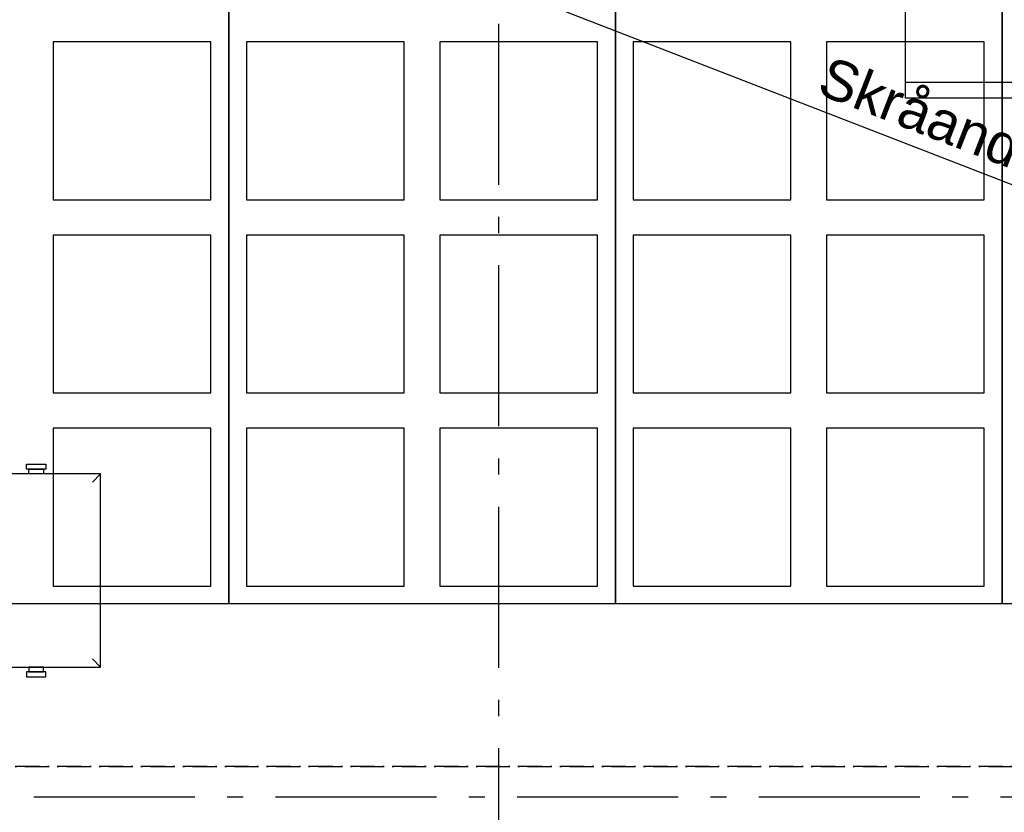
# Model space of a CAD drawing. Header units: millimetres. Extents: x -173281 to 144469, y -85977 to 83288.
# Tile 67 of 88: x -76555 to -73499, y -35464 to -33003. Entities that reach past the tile are written whole.
import ezdxf
from ezdxf.enums import TextEntityAlignment as Align

# ---------------------------------------------------------------- set-up
doc = ezdxf.new("R2010")
doc.units = ezdxf.units.MM
doc.header["$LTSCALE"] = 0.5
doc.header["$MEASUREMENT"] = 0
for name, pattern in [('Akselinje', [1500, 1000, -200, 100, -200]), ('Over snittplan', [260, 150, -50, 10, -50]), ('PLINE', [0])]:
    doc.linetypes.add(name, pattern=pattern)
for name, color, linetype in [('256- Faste himlinger og overflatebehandling', 7, 'Continuous'), ('256- Faste himlinger og overflatebehandling(Nye konstruksjoner)', 7, 'Continuous'), ('68-- Inventar (løst)(Nye konstruksjoner)', 7, 'Continuous'), ('82-- Modullinjer', 7, 'Continuous')]:
    doc.layers.add(name, color=color, linetype=linetype)
doc.styles.add('GENERATED_STYLE_1', font='arial.ttf')
doc.styles.add('GENERATED_STYLE_2', font='arial.ttf')

# ---------------------------------------------------------------- blocks, each defined once
blk = doc.blocks.new('Pianobenk[112]', base_point=(-76303.5, -35013.3))
at = {"layer": '68-- Inventar (løst)(Nye konstruksjoner)', "linetype": 'PLINE'}
for p, q in [((-76703.5, -34413.3), (-76678.1, -34438.7)), ((-76303.5, -34413.3), (-76328.9, -34438.7)), ((-76703.5, -35013.3), (-76678.1, -34987.9)), ((-76303.5, -35013.3), (-76328.9, -34987.9))]:
    blk.add_line(p, q, dxfattribs=at)
at = {"layer": '68-- Inventar (løst)(Nye konstruksjoner)', "linetype": 'PLINE', "flags": 128}
for points in [[(-76473.5, -34398.3), (-76533.5, -34398.3), (-76533.5, -34383.3), (-76473.5, -34383.3)], [(-76481, -34413.3), (-76526, -34413.3), (-76526, -34398.3), (-76481, -34398.3)], [(-76303.5, -35013.3), (-76303.5, -34413.3), (-76703.5, -34413.3), (-76703.5, -35013.3)], [(-76481, -35013.3), (-76526, -35013.3), (-76526, -35028.3), (-76481, -35028.3)], [(-76473.5, -35028.3), (-76533.5, -35028.3), (-76533.5, -35043.3), (-76473.5, -35043.3)]]:
    blk.add_lwpolyline(points, close=True, dxfattribs=at)
blk = doc.blocks.new('Skolestol[160]', base_point=(-73805.3, -32837.1))
at = {"layer": '68-- Inventar (løst)(Nye konstruksjoner)', "linetype": 'PLINE'}
blk.add_line((-73805.3, -33197.1), (-73405.3, -33197.1), dxfattribs=at)
at = {"layer": '68-- Inventar (løst)(Nye konstruksjoner)', "linetype": 'PLINE', "flags": 128}
blk.add_lwpolyline([(-73805.3, -32837.1), (-73405.3, -32837.1), (-73405.3, -33247.1), (-73805.3, -33247.1)], close=True, dxfattribs=at)
blk = doc.blocks.new('Standard grid marker[177]', base_point=(20939.5, -35416.9))
at = {"layer": '82-- Modullinjer', "linetype": 'Akselinje'}
blk.add_line((20739.5, -35416.9), (-81321.3, -35416.9), dxfattribs=at)
at = {"layer": '82-- Modullinjer', "style": 'GENERATED_STYLE_2'}
for tag, p in [('AC_MarkerText_1_1', (-81898.8, -35456.9)), ('AC_MarkerText_1_0', (21062, -35456.9))]:
    blk.add_attdef(tag, text='', height=175, rotation=90, dxfattribs=at).set_placement(p, align=Align.TOP_CENTER)
blk = doc.blocks.new('Standard grid marker[266]', base_point=(-75068.2, 26434.4))
at = {"layer": '82-- Modullinjer', "linetype": 'Akselinje'}
blk.add_line((-75068.2, 26234.4), (-75068.2, -50374.4), dxfattribs=at)
at = {"layer": '82-- Modullinjer', "style": 'GENERATED_STYLE_2'}
for tag, p in [('AC_MarkerText_1_0', (-75195.7, 26644.4)), ('AC_MarkerText_1_1', (-75195.7, -50864.4))]:
    blk.add_attdef(tag, text='', height=175, rotation=90, dxfattribs=at).set_placement(p, align=Align.TOP_CENTER)

msp = doc.modelspace()

# ---------------------------------------------------------------- linework, layer by layer
at = {"layer": '256- Faste himlinger og overflatebehandling', "linetype": 'Over snittplan'}
msp.add_line((-77578.2, -35321.9), (-64978.2, -35321.9), dxfattribs=at)
at = {"layer": '256- Faste himlinger og overflatebehandling(Nye konstruksjoner)', "linetype": 'PLINE'}
msp.add_line((-68823.2, -35321.9), (-77605.7, -31911.9), dxfattribs=at)
for points in [[(-75905.9, -32416.9), (-75905.9, -34816.9), (-77105.9, -34816.9), (-77105.9, -32416.9)], [(-74705.9, -32416.9), (-74705.9, -34816.9), (-75905.9, -34816.9), (-75905.9, -32416.9)], [(-73505.9, -32416.9), (-73505.9, -34816.9), (-74705.9, -34816.9), (-74705.9, -32416.9)], [(-72305.9, -32416.9), (-72305.9, -34816.9), (-73505.9, -34816.9), (-73505.9, -32416.9)], [(-75960.9, -33071.9), (-76450.9, -33071.9), (-76450.9, -33561.9), (-75960.9, -33561.9)], [(-75360.9, -33071.9), (-75850.9, -33071.9), (-75850.9, -33561.9), (-75360.9, -33561.9)], [(-74760.9, -33071.9), (-75250.9, -33071.9), (-75250.9, -33561.9), (-74760.9, -33561.9)], [(-74160.9, -33071.9), (-74650.9, -33071.9), (-74650.9, -33561.9), (-74160.9, -33561.9)], [(-73560.9, -33071.9), (-74050.9, -33071.9), (-74050.9, -33561.9), (-73560.9, -33561.9)], [(-75960.9, -33671.9), (-76450.9, -33671.9), (-76450.9, -34161.9), (-75960.9, -34161.9)], [(-75360.9, -33671.9), (-75850.9, -33671.9), (-75850.9, -34161.9), (-75360.9, -34161.9)], [(-74760.9, -33671.9), (-75250.9, -33671.9), (-75250.9, -34161.9), (-74760.9, -34161.9)], [(-74160.9, -33671.9), (-74650.9, -33671.9), (-74650.9, -34161.9), (-74160.9, -34161.9)], [(-73560.9, -33671.9), (-74050.9, -33671.9), (-74050.9, -34161.9), (-73560.9, -34161.9)], [(-75960.9, -34271.9), (-76450.9, -34271.9), (-76450.9, -34761.9), (-75960.9, -34761.9)], [(-75360.9, -34271.9), (-75850.9, -34271.9), (-75850.9, -34761.9), (-75360.9, -34761.9)], [(-74760.9, -34271.9), (-75250.9, -34271.9), (-75250.9, -34761.9), (-74760.9, -34761.9)], [(-74160.9, -34271.9), (-74650.9, -34271.9), (-74650.9, -34761.9), (-74160.9, -34761.9)], [(-73560.9, -34271.9), (-74050.9, -34271.9), (-74050.9, -34761.9), (-73560.9, -34761.9)]]:
    msp.add_lwpolyline(points, close=True, dxfattribs=at)
at = {"layer": '256- Faste himlinger og overflatebehandling(Nye konstruksjoner)', "linetype": 'Over snittplan', "flags": 128}
msp.add_lwpolyline([(-68823.2, -35321.9), (-77605.7, -35321.9)], dxfattribs=at)

# ---------------------------------------------------------------- block references
at = {"layer": '68-- Inventar (løst)(Nye konstruksjoner)', "linetype": 'PLINE'}
for name, p in [('Skolestol[160]', (-73805.3, -32837.1)), ('Pianobenk[112]', (-76303.5, -35013.3))]:
    msp.add_blockref(name, p, dxfattribs=at)
at = {"layer": '82-- Modullinjer', "linetype": 'PLINE'}
for name, p in [('Standard grid marker[266]', (-75068.2, 26434.4)), ('Standard grid marker[177]', (20939.5, -35416.9))]:
    msp.add_blockref(name, p, dxfattribs=at)

# ---------------------------------------------------------------- texts
at = {"layer": '256- Faste himlinger og overflatebehandling(Nye konstruksjoner)', "linetype": 'Continuous', "insert": (-74040.2, -33114.1), "char_height": 125, "attachment_point": 1, "rotation": 338.7802, "style": 'GENERATED_STYLE_1'}
msp.add_mtext('\\A1;{\\pql;\\fArial|b0|i0|c0|p0;\\W1.000000;Skråande\\fArial|b0|i0|c0|p0;\\W1.000000; perforert gipshimling}', dxfattribs=at)

doc.saveas('drawing.dxf')
